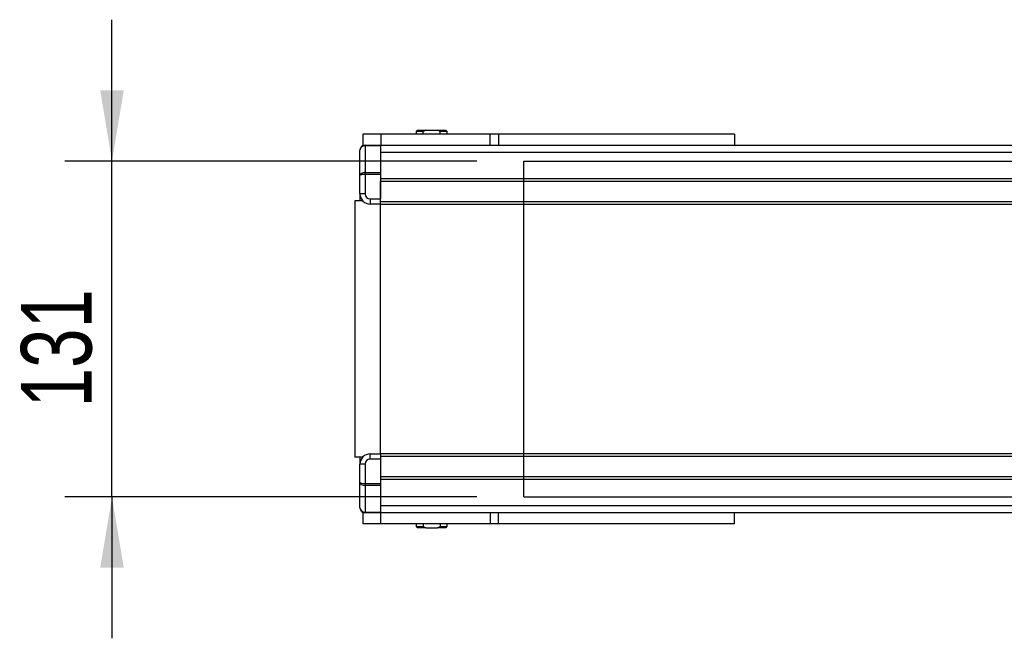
# Model space of a CAD drawing. Header units: millimetres. Extents: x 0 to 420, y 0 to 297.
# Tile 3 of 80: x 43 to 85, y 92 to 118. Entities that reach past the tile are written whole.
import ezdxf

# ---------------------------------------------------------------- set-up
doc = ezdxf.new("R2010")
doc.units = ezdxf.units.MM
doc.layers.add('QUOTE', color=174, linetype='Continuous')
doc.styles.add('SLDTEXTSTYLE3', font='TXT', dxfattribs={"width": 0.75})
doc.dimstyles.new('SLDDIMSTYLE1', dxfattribs={"dimtxt": 3, "dimasz": 3, "dimexe": 0, "dimexo": 0.0625, "dimgap": 0.75, "dimtad": 1, "dimlfac": 9.185211, "dimrnd": 1e-09, "dimzin": 12, "dimdsep": 46, "dimtxsty": 'SLDTEXTSTYLE3', "dimsah": 1, "dimcen": 0.09, "dimadec": 0, "dimazin": 3, "dimtfac": 1, "dimtdec": 3, "dimtmove": 0, "dimatfit": 0, "dimfxl": 0, "dimfrac": 2, "dimtolj": 1, "dimtzin": 12, "dimarcsym": 0})

# ---------------------------------------------------------------- blocks, each defined once
blk = doc.blocks.new('_D_1')
at = {"layer": 'QUOTE'}
for p, q in [((46.944, 112.389), (46.944, 118.389)), ((62.444, 112.389), (44.944, 112.389)), ((46.944, 98.127), (46.944, 112.389)), ((62.444, 98.127), (44.944, 98.127)), ((46.944, 98.127), (46.944, 92.127))]:
    blk.add_line(p, q, dxfattribs=at)
for points in [[(46.944, 112.389), (47.444, 115.389), (46.444, 115.389)], [(46.944, 98.127), (46.444, 95.127), (47.444, 95.127)]]:
    blk.add_solid(points, dxfattribs=at)
at = {"layer": 'QUOTE', "insert": (43.077, 101.933), "char_height": 3, "attachment_point": 1, "rotation": 90, "style": 'SLDTEXTSTYLE3'}
blk.add_mtext('131', dxfattribs=at)

msp = doc.modelspace()

# ---------------------------------------------------------------- linework, layer by layer
at = {"color": 7, "linetype": 'Continuous', "lineweight": 25}
for p, q in [((57.6023, 113.5323), (57.6023, 113.0451)), ((58.3644, 113.5323), (57.6023, 113.5323)), ((63.0151, 113.5323), (58.3644, 113.5323)), ((58.3644, 113.5323), (58.3644, 113.0653)), ((59.9256, 113.6956), (59.8712, 113.6412)), ((59.8712, 113.6412), (59.8712, 113.5323)), ((60.1633, 113.6412), (59.8712, 113.6412)), ((59.9256, 113.6956), (60.275, 113.6956)), ((60.275, 113.6956), (60.1633, 113.6412)), ((60.1633, 113.5323), (60.1633, 113.6412)), ((60.275, 113.6956), (60.7739, 113.6956)), ((60.8855, 113.6412), (60.7739, 113.6956)), ((60.7739, 113.6956), (61.1232, 113.6956)), ((60.8855, 113.5323), (60.8855, 113.6412)), ((61.1776, 113.6412), (60.8855, 113.6412)), ((61.1776, 113.6412), (61.1232, 113.6956)), ((61.1776, 113.5323), (61.1776, 113.6412)), ((63.0151, 113.0653), (63.0151, 113.5323)), ((63.3551, 113.5323), (63.0151, 113.5323)), ((73.3885, 113.5323), (63.3551, 113.5323)), ((63.3551, 113.5323), (63.3551, 113.0653)), ((68.313, 113.535), (68.313, 113.5323)), ((69.1828, 113.5323), (69.1828, 113.535)), ((73.3885, 113.5323), (73.3885, 113.0653)), ((57.6938, 113.0334), (57.6938, 113.0653)), ((57.6938, 113.0653), (58.347, 113.0653)), ((57.6938, 113.0334), (57.6938, 111.8996)), ((58.347, 113.0334), (57.6938, 113.0334)), ((58.347, 113.0653), (58.347, 113.0334)), ((58.347, 113.0653), (98.081, 113.0653)), ((58.347, 113.0334), (58.347, 111.8996)), ((57.476, 111.7775), (57.476, 112.8475)), ((58.347, 112.7671), (221.653, 112.7671)), ((57.476, 110.9967), (57.476, 111.7775)), ((57.6938, 111.8226), (57.6938, 111.8996)), ((57.6938, 111.8996), (58.347, 111.8996)), ((57.6938, 111.8226), (57.6938, 110.9967)), ((58.347, 111.8226), (57.6938, 111.8226)), ((58.347, 111.8996), (58.347, 111.8226)), ((58.347, 111.8226), (58.347, 110.779)), ((58.347, 111.6499), (221.653, 111.6499)), ((58.347, 111.5411), (221.653, 111.5411)), ((58.347, 110.6701), (58.347, 111.5411)), ((57.476, 110.9967), (57.476, 110.7016)), ((57.6938, 110.9967), (57.476, 110.9967)), ((57.2583, 110.7016), (57.2583, 99.8146)), ((57.5913, 110.7016), (57.2583, 110.7016)), ((57.9115, 110.779), (58.347, 110.779)), ((57.9115, 110.779), (57.9115, 110.5612)), ((58.347, 110.5612), (57.9115, 110.5612)), ((58.347, 110.6701), (221.653, 110.6701)), ((58.347, 110.5612), (58.347, 110.6701)), ((58.347, 110.5612), (221.653, 110.5612)), ((58.347, 99.955), (58.347, 110.5612)), ((57.5913, 99.8146), (57.2583, 99.8146)), ((57.476, 99.8146), (57.476, 99.5195)), ((57.9115, 99.7372), (57.9115, 99.955)), ((57.9115, 99.955), (58.347, 99.955)), ((58.347, 99.7372), (57.9115, 99.7372)), ((221.653, 99.955), (58.347, 99.955)), ((58.347, 99.955), (58.347, 99.8461)), ((221.653, 99.8461), (58.347, 99.8461)), ((58.347, 99.8461), (58.347, 98.9751)), ((58.347, 99.7372), (58.347, 98.6936)), ((57.6938, 99.5195), (57.476, 99.5195)), ((57.476, 98.7387), (57.476, 99.5195)), ((57.6938, 99.5195), (57.6938, 98.6936)), ((57.476, 97.6687), (57.476, 98.7387)), ((221.653, 98.9751), (58.347, 98.9751)), ((221.653, 98.8663), (58.347, 98.8663)), ((57.6938, 98.6936), (58.347, 98.6936)), ((57.6938, 98.6166), (57.6938, 98.6936)), ((58.347, 98.6166), (57.6938, 98.6166)), ((57.6938, 98.6166), (57.6938, 97.4828)), ((58.347, 98.6936), (58.347, 98.6166)), ((58.347, 98.6166), (58.347, 97.4828)), ((57.6023, 97.4711), (57.6023, 96.9839)), ((57.6938, 97.4828), (58.347, 97.4828)), ((57.6938, 97.451), (57.6938, 97.4828)), ((58.347, 97.451), (57.6938, 97.451)), ((221.653, 97.7491), (58.347, 97.7491)), ((58.347, 97.4828), (58.347, 97.451)), ((98.536, 97.451), (58.347, 97.451)), ((58.3644, 96.9839), (58.3644, 97.451)), ((63.0151, 97.451), (63.0151, 96.9839)), ((63.3551, 96.9839), (63.3551, 97.451)), ((73.3885, 96.9839), (73.3885, 97.451)), ((58.3644, 96.9839), (57.6023, 96.9839)), ((63.0151, 96.9839), (58.3644, 96.9839)), ((59.8712, 96.9839), (59.8712, 96.8751)), ((59.8712, 96.8751), (59.9256, 96.8206)), ((59.8712, 96.8751), (60.1633, 96.8751)), ((60.275, 96.8206), (59.9256, 96.8206)), ((60.1633, 96.9839), (60.1633, 96.8751)), ((60.1633, 96.8751), (60.275, 96.8206)), ((60.275, 96.8206), (60.7739, 96.8206)), ((60.7739, 96.8206), (60.8855, 96.8751)), ((61.1232, 96.8206), (60.7739, 96.8206)), ((60.8855, 96.9839), (60.8855, 96.8751)), ((60.8855, 96.8751), (61.1776, 96.8751)), ((61.1232, 96.8206), (61.1776, 96.8751)), ((61.1776, 96.8751), (61.1776, 96.9839)), ((63.3551, 96.9839), (63.0151, 96.9839)), ((73.3885, 96.9839), (63.3551, 96.9839)), ((68.313, 96.9839), (68.313, 96.9812)), ((69.1828, 96.9812), (69.1828, 96.9839))]:
    msp.add_line(p, q, dxfattribs=at)
at = {"color": 7, "linetype": 'Continuous'}
for p, q in [((64.4438, 98.1271), (64.4438, 112.3891)), ((64.4438, 112.3891), (215.5562, 112.3891)), ((64.4438, 98.1271), (215.5562, 98.1271))]:
    msp.add_line(p, q, dxfattribs=at)
at = {"color": 7, "linetype": 'Continuous', "lineweight": 25}
for centre, radius, start, end in [((57.6938, 112.8475), 0.2177, 90, 180), ((57.9115, 110.9967), 0.4355, 180, 270), ((57.9115, 110.9967), 0.2177, 180, 270), ((57.9115, 99.5195), 0.4355, 90, 180), ((57.9115, 99.5195), 0.2177, 90, 180), ((57.6938, 97.6687), 0.2177, 180, 270)]:
    msp.add_arc(centre, radius, start, end, dxfattribs=at)
for centre, ratio, start_param, end_param in [((57.6938, 112.8475), 0.8535534, 1.5707963, 3.1415927), ((57.6938, 111.7775), 0.5606602, 1.5707963, 3.1415927), ((57.6938, 111.7775), 0.2071068, 1.5707963, 3.1415927), ((57.6938, 98.7387), 0.2071068, 3.1415927, 4.712389), ((57.6938, 98.7387), 0.5606602, 3.1415927, 4.712389), ((57.6938, 97.6687), 0.8535534, 3.1415927, 4.712389)]:
    msp.add_ellipse(centre, major_axis=(0.2177, 0), ratio=ratio, start_param=start_param, end_param=end_param, dxfattribs=at)

# ---------------------------------------------------------------- dimensions: what is measured, and where the dimension line sits
at = {"layer": 'QUOTE'}
dim = msp.add_linear_dim(base=(44.5628, 112.3891), p1=(64.4438, 98.1271), p2=(64.4438, 112.3891), angle=90, dimstyle='SLDDIMSTYLE1', dxfattribs=at)
dim.commit()
dim.dimension.update_dxf_attribs({"geometry": '_D_1', "text_midpoint": (44.5628, 105.2581), "dimtype": 160})

doc.saveas('drawing.dxf')
